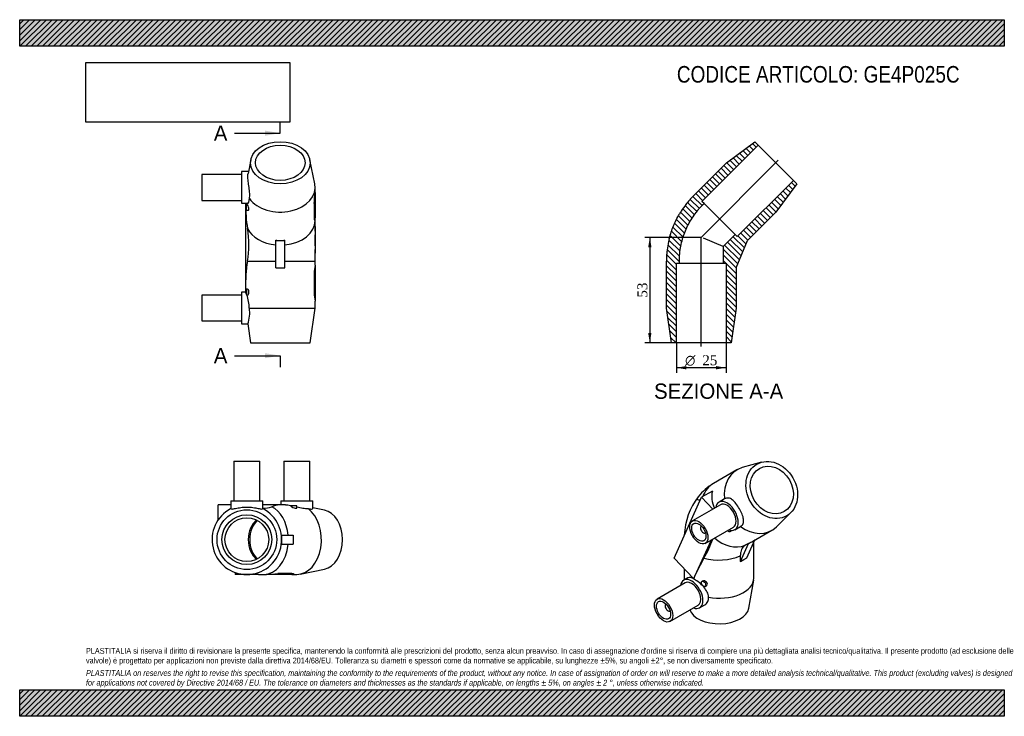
# Model space of a CAD drawing. Header units: millimetres. Extents: x 0 to 495, y 0 to 350.
import ezdxf
from ezdxf.enums import TextEntityAlignment as Align
from ezdxf.lldxf.tags import DXFTag

# ---------------------------------------------------------------- set-up
doc = ezdxf.new("R2010")
doc.units = ezdxf.units.MM
doc.header["$LTSCALE"] = 1.666667
for name, color, linetype in [('Default', 7, 'Continuous'), ('DV4_Default', 7, 'Continuous'), ('GE4P025C', 7, 'Continuous')]:
    doc.layers.add(name, color=color, linetype=linetype)
doc.styles.add('SEACAD_Solid_Edge_ANSI', font='seans.ttf')
doc.styles.add('SEACAD_Solid_Edge_ANSI1_Symbols', font='semeca1.ttf')
doc.styles.add('SEACAD_Times_New_Roman', font='times.ttf')
tags = doc.linetypes.add('CENTER2', pattern=[28.575, 19.05, -3.175, 3.175, -3.175]).pattern_tags.tags
tags[10:11] = [DXFTag(74, 4), DXFTag(75, 0), DXFTag(340, '0'), DXFTag(46, 0.0), DXFTag(50, 0.0), DXFTag(44, 0.0), DXFTag(45, 0.0)]
tags[8:9] = [DXFTag(74, 4), DXFTag(75, 0), DXFTag(340, '0'), DXFTag(46, 0.0), DXFTag(50, 0.0), DXFTag(44, 0.0), DXFTag(45, 0.0)]
tags[6:7] = [DXFTag(74, 4), DXFTag(75, 0), DXFTag(340, '0'), DXFTag(46, 0.0), DXFTag(50, 0.0), DXFTag(44, 0.0), DXFTag(45, 0.0)]
tags[4:5] = [DXFTag(74, 4), DXFTag(75, 0), DXFTag(340, '0'), DXFTag(46, 0.0), DXFTag(50, 0.0), DXFTag(44, 0.0), DXFTag(45, 0.0)]
doc.dimstyles.new('ANSImm', dxfattribs={"dimtxt": 5, "dimasz": 5, "dimexe": 2.5, "dimexo": 0, "dimgap": 1.25, "dimtad": 1, "dimdsep": 46, "dimtxsty": 'SEACAD_Times_New_Roman', "dimblk1": '_SE_FILLED', "dimblk2": '_SE_FILLED', "dimsah": 1, "dimcen": 2.5, "dimazin": 0, "dimtfac": 0.85, "dimtdec": 3, "dimtofl": 0, "dimtmove": 0, "dimatfit": 3, "dimfxl": 1, "dimarcsym": 0})
picture_1 = doc.add_image_def('image1.jpg', size_in_pixel=(4302, 1260))

# ---------------------------------------------------------------- blocks, each defined once
blk = doc.blocks.new('SE')
at = {"layer": 'GE4P025C', "color": 7, "linetype": 'Continuous'}
for p, q in [((360.61, 123.81), (348.86, 117.02)), ((372.9, 127.66), (363.29, 124.94)), ((328.99, 79.53), (342.79, 110.04)), ((348.22, 113.17), (342.79, 110.04)), ((342.79, 110.04), (348.44, 104.08)), ((354.35, 109.23), (351.57, 107.62)), ((352.32, 106.32), (338.18, 98.16)), ((380.43, 95.25), (387.59, 102.22)), ((342.72, 95.58), (342.69, 95.57)), ((344.68, 86.9), (358.82, 95.06)), ((359.57, 93.76), (362.35, 95.37)), ((344.69, 92.1), (344.72, 92.12)), ((357.09, 92.91), (357.92, 93.39)), ((368.04, 87.69), (378.11, 93.5)), ((347.56, 88.56), (339.23, 70.16)), ((362.39, 77.8), (366.45, 86.77)), ((366.35, 86.88), (364.69, 85.92)), ((365.57, 79.63), (369.63, 88.6)), ((366.45, 86.77), (366.35, 86.88)), ((366.45, 86.77), (368.04, 87.69)), ((368.04, 87.69), (369.63, 88.6)), ((369.11, 69.42), (369.11, 87.45)), ((338.79, 69.19), (328.99, 79.53)), ((362.29, 80.6), (362.29, 77.9)), ((363.98, 78.71), (365.57, 79.63)), ((362.29, 77.9), (362.39, 77.8)), ((362.39, 77.8), (363.98, 78.71)), ((335.9, 69.59), (333.82, 68.39)), ((334.11, 74.14), (334.11, 69.42)), ((339.23, 70.16), (338.79, 69.19)), ((334.57, 67.09), (320.43, 58.92)), ((338.8, 69.19), (338.79, 69.19)), ((343.23, 67.95), (343.08, 67.86)), ((344.58, 65.26), (345.27, 65.66)), ((366.53, 54.26), (369.02, 68.4)), ((324.97, 56.35), (324.94, 56.33)), ((326.93, 47.66), (341.07, 55.83)), ((341.82, 54.53), (344.5, 56.08)), ((326.94, 52.87), (326.97, 52.88))]:
    blk.add_line(p, q, dxfattribs=at)
for centre, radius, start, end in [((362.64, 93.22), 27.51, 120.0716, 141.6156), ((368.29, 89.58), 34.2, 142.7173, 177.6574), ((300.73, 105.49), 50.44, 329.0107, 340.997)]:
    blk.add_arc(centre, radius, start, end, dxfattribs=at)
for centre, major_axis, ratio in [((378.11, 113.7), (-7.5, 12.99), 0.816497), ((378.11, 113.7), (6.25, -10.83), 0.816497), ((341.43, 92.53), (-3.25, 5.63), 0.57735), ((341.43, 92.53), (-2.5, 4.33), 0.57735), ((343.83, 66.56), (-0.75, 1.3), 0.57735), ((323.68, 53.29), (3.25, -5.63), 0.57735), ((323.68, 53.29), (2.5, -4.33), 0.57735)]:
    blk.add_ellipse(centre, major_axis=major_axis, ratio=ratio, dxfattribs=at)
for centre, major_axis, ratio, start_param, end_param in [((369.36, 108.65), (8.75, -15.16), 0.816497, 2.938162, 4.237609), ((357.61, 101.87), (8.75, -15.16), 0.816497, 3.141593, 3.737872), ((365.41, 106.37), (-16.17, 9.33), 0.717439, 0.203581, 0.79755), ((355.57, 100.69), (-4, 6.93), 0.57735, 0, 0.622368), ((355.57, 100.69), (-4, 6.93), 0.57735, 2.519224, 6.283185), ((355.57, 100.69), (-3.25, 5.63), 0.57735, 3.141593, 6.283185), ((343.69, 93.83), (-1, 1.73), 0.57735, 0, 3.170323), ((343.69, 93.83), (-1, 1.73), 0.57735, 6.254455, 6.283185), ((369.36, 108.65), (8.75, -15.16), 0.816497, -1.096016, 0.203431), ((357.61, 101.87), (8.75, -15.16), 0.816497, 5.092936, 6.154257), ((356.34, 94.21), (0.75, -1.3), 0.57735, 5.052225, 6.283185), ((356.34, 94.21), (0.75, -1.3), 0.57735, 0, 0.668761), ((355.66, 100.75), (16.17, -9.33), 0.717439, -0.521628, -0.392699), ((351.61, 88.61), (-17.5, 0), 0.57735, 2.803624, 2.968571), ((351.61, 77.31), (-16.17, -28), 0.239146, 4.771289, 5.105088), ((351.61, 88.61), (-17.5, 0), 0.57735, 1.119198, 2.227266), ((337.82, 61.46), (4, -6.93), 0.57735, 0, 3.763961), ((351.61, 69.42), (-17.5, 0), 0.57735, 0, 0.082413), ((351.61, 77.31), (-16.17, -28), 0.239146, -1.178097, -1.142556), ((351.61, 69.42), (-17.5, 0), 0.57735, 1.260178, 3.141593), ((337.82, 61.46), (3.25, -5.63), 0.57735, 0, 3.141593), ((325.94, 54.6), (1, -1.73), 0.57735, 3.112863, 6.283185), ((337.82, 61.46), (4, -6.93), 0.57735, 5.660817, 6.283185), ((325.94, 54.6), (1, -1.73), 0.57735, 0, 0.02873), ((351.61, 55.13), (15, 0), 0.57735, 3.34002, 6.181997)]:
    blk.add_ellipse(centre, major_axis=major_axis, ratio=ratio, start_param=start_param, end_param=end_param, dxfattribs=at)
for points, knots in [([(341.07, 110.29), (340.75, 109.9), (340.6, 109.56), (340.61, 108.97), (340.87, 108.79), (341.58, 108.78), (341.91, 108.84), (342.3, 108.96)], [0.6554638, 0.6554638, 0.6554638, 0.6554638, 0.75, 0.75, 0.875, 0.875, 0.9536952, 0.9536952, 0.9536952, 0.9536952]), ([(362.35, 95.37), (362.98, 95.74), (363.45, 96.25), (363.96, 97.47), (364.02, 98.19), (363.8, 99.77), (363.53, 100.62), (362.79, 102.44), (362.32, 103.37), (361.26, 105.2), (360.68, 106.08), (359.5, 107.62), (358.88, 108.29), (357.63, 109.26), (356.98, 109.57), (355.66, 109.74), (354.99, 109.6), (354.35, 109.23)], [0, 0, 0, 0, 0.125, 0.125, 0.25, 0.25, 0.375, 0.375, 0.5, 0.5, 0.625, 0.625, 0.75, 0.75, 0.875, 0.875, 1, 1, 1, 1]), ([(364.69, 85.92), (364.69, 85.92), (364.69, 85.92), (364.69, 85.92), (364.69, 85.92), (364.68, 85.92), (364.68, 85.92), (364.68, 85.91), (364.67, 85.91), (364.66, 85.9), (364.65, 85.9), (364.63, 85.88), (364.61, 85.87), (364.56, 85.84), (364.53, 85.82), (364.46, 85.77), (364.42, 85.74), (364.33, 85.69), (364.29, 85.66), (364.17, 85.56), (364.1, 85.5), (363.87, 85.29), (363.73, 85.14), (363.33, 84.66), (363.1, 84.29), (362.73, 83.45), (362.58, 83), (362.42, 82.26), (362.38, 82), (362.33, 81.6), (362.32, 81.47), (362.31, 81.27), (362.3, 81.2), (362.3, 81.06), (362.29, 80.99), (362.29, 80.87), (362.29, 80.81), (362.29, 80.73), (362.29, 80.71), (362.29, 80.67), (362.29, 80.65), (362.29, 80.64), (362.29, 80.63), (362.29, 80.62), (362.29, 80.62), (362.29, 80.61), (362.29, 80.61), (362.29, 80.61), (362.29, 80.61), (362.29, 80.6)], [0, 0, 0, 0, 0.000687, 0.000687, 0.001373, 0.001373, 0.002747, 0.002747, 0.005494, 0.005494, 0.010988, 0.010988, 0.021976, 0.021976, 0.043952, 0.043952, 0.072455, 0.072455, 0.100958, 0.100958, 0.157964, 0.157964, 0.271976, 0.271976, 0.5, 0.5, 0.728024, 0.728024, 0.842036, 0.842036, 0.899042, 0.899042, 0.927545, 0.927545, 0.956048, 0.956048, 0.978024, 0.978024, 0.989012, 0.989012, 0.994506, 0.994506, 0.997253, 0.997253, 0.998627, 0.998627, 0.999313, 0.999313, 1, 1, 1, 1]), ([(346.26, 59.8), (346.26, 60.68), (346.02, 61.57), (345.19, 63.32), (344.59, 64.18), (343.21, 65.75), (342.42, 66.5), (340.81, 67.8), (339.99, 68.37), (338.49, 69.24), (337.81, 69.54), (336.68, 69.81), (336.23, 69.78), (335.9, 69.59)], [0, 0, 0, 0, 0.125, 0.125, 0.25, 0.25, 0.375, 0.375, 0.5, 0.5, 0.625, 0.625, 0.75, 0.75, 0.75, 0.75]), ([(345.73, 66.43), (345.73, 66.77), (345.54, 67.13), (344.98, 67.69), (344.61, 67.91), (343.87, 68.11), (343.51, 68.1), (343.24, 67.95), (343.23, 67.95), (343.23, 67.95)], [0, 0, 0, 0, 0.125, 0.125, 0.25, 0.25, 0.375, 0.375, 0.378231, 0.378231, 0.378231, 0.378231]), ([(344.5, 56.08), (345.13, 56.44), (345.64, 56.98), (346.27, 58.26), (346.38, 59.01), (346.26, 59.8)], [0.7503112, 0.7503112, 0.7503112, 0.7503112, 0.875, 0.875, 1, 1, 1, 1])]:
    blk.add_open_spline(points, degree=3, knots=knots, dxfattribs=at)
blk.add_open_spline([(345.27, 65.66), (345.55, 65.82), (345.73, 66.1), (345.73, 66.43)], degree=3, dxfattribs=at)
blk = doc.blocks.new('SE1')
at = {"layer": 'GE4P025C', "color": 7, "linetype": 'Continuous'}
for p, q in [((107.7, 128.26), (120.7, 128.26)), ((107.7, 128.26), (107.7, 108.26)), ((120.7, 108.26), (120.7, 128.26)), ((132.81, 128.26), (145.81, 128.26)), ((132.81, 128.26), (132.81, 108.26)), ((145.81, 108.26), (145.81, 128.26)), ((99.72, 98.59), (99.72, 106.26)), ((106.2, 106.26), (99.72, 106.26)), ((106.2, 108.26), (122.2, 108.26)), ((106.2, 108.26), (106.2, 104.33)), ((122.2, 104.33), (122.2, 108.26)), ((132.48, 106.26), (122.2, 106.26)), ((131.31, 108.26), (147.31, 108.26)), ((131.31, 108.26), (131.31, 106.26)), ((133.65, 106.26), (132.48, 106.26)), ((139.39, 105.76), (136.39, 105.76)), ((136.39, 105.76), (136.39, 105.55)), ((139.39, 104.78), (139.39, 105.76)), ((147.31, 104.47), (147.31, 108.26)), ((153.2, 103.61), (147.31, 104.81)), ((131.56, 91.01), (131.7, 91.01)), ((131.7, 91.01), (131.7, 88.76)), ((131.7, 91.01), (137.44, 91.01)), ((137.44, 91.01), (137.44, 88.76)), ((131.56, 86.51), (131.7, 86.51)), ((131.7, 88.76), (131.7, 86.51)), ((131.7, 86.51), (137.44, 86.51)), ((137.44, 88.76), (137.44, 86.51)), ((108.29, 72.29), (108.29, 71.26)), ((110.2, 71.26), (108.29, 71.26)), ((110.2, 71.72), (110.2, 71.26)), ((114.2, 71.26), (110.2, 71.26)), ((118.2, 71.26), (114.2, 71.26)), ((118.2, 71.72), (118.2, 71.26)), ((119.81, 71.26), (118.2, 71.26)), ((119.81, 71.3), (119.81, 71.26)), ((120.12, 71.26), (119.81, 71.26)), ((120.04, 71.26), (122.69, 71.26)), ((120.12, 71.26), (120.12, 71.27)), ((122.69, 71.26), (124.1, 71.26)), ((129.76, 71.26), (124.1, 71.26)), ((136.83, 71.72), (129.76, 71.72)), ((129.76, 71.72), (129.76, 71.26)), ((136.83, 71.26), (129.76, 71.26)), ((136.83, 71.72), (136.83, 71.26)), ((136.83, 71.26), (138, 71.26)), ((138, 71.26), (138, 71.49)), ((138, 71.26), (139.31, 71.26)), ((141.07, 71.44), (153.2, 73.91))]:
    blk.add_line(p, q, dxfattribs=at)
for radius in [15, 12.5, 11]:
    blk.add_circle((114.2, 88.76), radius, dxfattribs=at)
for centre, radius, start, end in [((114.2, 88.76), 17.5, 117.2029, 62.7971), ((123.34, 113.15), 8.56, 262.3655, 293.4249), ((132.48, 88.76), 17.5, 90, 109.1253), ((117.9, 20.36), 50.98, 87.849, 89.6578), ((-77.82, 2571.68), 2508.56, 274.61704, 274.74668)]:
    blk.add_arc(centre, radius, start, end, dxfattribs=at)
for centre, major_axis, start_param, end_param in [((122.69, 88.76), (0, 17.5), 4.841317, 5.949386), ((139.31, 88.76), (0, 17.5), 3.141593, 5.808405), ((151.68, 88.76), (0, -15), 0.143348, 2.998245), ((122.69, 88.76), (0, -11), 3.610452, 5.814326), ((123.4, 88.76), (0, -11), 3.653138, 5.77164), ((122.69, 88.76), (0, 17.5), 3.141634, 4.583461)]:
    blk.add_ellipse(centre, major_axis=major_axis, ratio=0.707107, start_param=start_param, end_param=end_param, dxfattribs=at)
for points, knots in [([(106.2, 104.33), (106.2, 104.16), (106.41, 104.1), (107.22, 104.18), (107.82, 104.31), (109.29, 104.62), (110.17, 104.79), (112.1, 105.04), (113.14, 105.12), (115.26, 105.12), (116.3, 105.04), (118.24, 104.79), (119.12, 104.62), (120.59, 104.31), (121.19, 104.18), (121.99, 104.1), (122.2, 104.16), (122.2, 104.33)], [0, 0, 0, 0, 0.125, 0.125, 0.25, 0.25, 0.375, 0.375, 0.5, 0.5, 0.625, 0.625, 0.75, 0.75, 0.875, 0.875, 1, 1, 1, 1]), ([(133.65, 106.26), (134.4, 106.26), (135.29, 106.16), (136.64, 105.92), (137.02, 105.84), (137.4, 105.76)], [0.5004402, 0.5004402, 0.5004402, 0.5004402, 0.625, 0.625, 0.6726286, 0.6726286, 0.6726286, 0.6726286]), ([(136.39, 105.55), (136.39, 105.54), (136.39, 105.54), (136.41, 105.45), (136.59, 105.32), (137.14, 105.04), (137.52, 104.89), (138.29, 104.65), (138.69, 104.57), (139.24, 104.58), (139.39, 104.66), (139.39, 104.77)], [0.2439183, 0.2439183, 0.2439183, 0.2439183, 0.25, 0.25, 0.375, 0.375, 0.5, 0.5, 0.625, 0.625, 0.7450896, 0.7450896, 0.7450896, 0.7450896]), ([(139.39, 105.3), (140.4, 105.06), (141.4, 104.81), (143.3, 104.44), (144.2, 104.33), (144.96, 104.33)], [0.7534262, 0.7534262, 0.7534262, 0.7534262, 0.875, 0.875, 1, 1, 1, 1]), ([(144.96, 104.33), (145.69, 104.16), (146.3, 104.1), (147.1, 104.18), (147.31, 104.31), (147.31, 104.46)], [0, 0, 0, 0, 0.125, 0.125, 0.2498915, 0.2498915, 0.2498915, 0.2498915]), ([(120.12, 71.27), (120.12, 71.27), (120.11, 71.27), (120.06, 71.29), (119.97, 71.29), (119.81, 71.3)], [0.3415784, 0.3415784, 0.3415784, 0.3415784, 0.5, 0.5, 1, 1, 1, 1])]:
    blk.add_open_spline(points, degree=3, knots=knots, dxfattribs=at)
blk.add_open_spline([(138, 71.49), (138, 71.61), (137.58, 71.72), (136.83, 71.72)], degree=3, dxfattribs=at)
blk = doc.blocks.new('SE2')
at = {"layer": 'GE4P025C', "color": 7, "linetype": 'Continuous'}
for p, q in [((116.17, 279.63), (114.78, 272.8)), ((148.34, 267.5), (145.86, 279.63)), ((111.52, 273.74), (111.52, 257.74)), ((114.97, 273.74), (111.52, 273.74)), ((91.52, 272.24), (91.52, 259.24)), ((111.52, 272.24), (91.52, 272.24)), ((148.52, 263.26), (148.52, 265.74)), ((148.52, 263.26), (148.52, 257.6)), ((91.52, 259.24), (111.52, 259.24)), ((111.52, 257.74), (114.46, 257.74)), ((113.52, 257.74), (113.52, 214.79)), ((148.05, 257.6), (148.52, 257.6)), ((148.05, 257.6), (148.05, 250.53)), ((148.52, 257.6), (148.52, 250.53)), ((114.02, 254.34), (114.02, 257.34)), ((114.23, 257.34), (114.02, 257.34)), ((114.02, 254.34), (115, 254.34)), ((148.05, 250.53), (148.52, 250.53)), ((148.29, 249.36), (148.52, 249.36)), ((148.52, 249.36), (148.52, 250.53)), ((148.52, 249.12), (148.52, 249.36)), ((148.52, 246.05), (148.52, 249.12)), ((148.48, 243.72), (148.52, 243.72)), ((148.52, 246.06), (148.52, 243.72)), ((148.52, 243.72), (148.52, 234.48)), ((128.77, 239.13), (128.77, 239.19)), ((128.77, 239.13), (131.02, 239.13)), ((128.77, 225.27), (128.77, 239.13)), ((131.02, 239.13), (133.27, 239.13)), ((133.27, 239.13), (133.27, 239.19)), ((133.27, 225.27), (133.27, 239.13)), ((148.48, 234.48), (148.52, 234.48)), ((148.52, 234.48), (148.52, 232.67)), ((148.52, 228.63), (148.52, 232.68)), ((114.48, 228.63), (128.77, 228.63)), ((133.27, 228.63), (148.52, 228.63)), ((148.52, 226.63), (148.52, 228.63)), ((128.77, 225.27), (131.02, 225.27)), ((131.02, 225.27), (133.27, 225.27)), ((148.52, 226.63), (148.52, 222.63)), ((148.05, 222.63), (148.05, 212.63)), ((148.05, 222.63), (148.52, 222.63)), ((148.52, 222.63), (148.52, 212.63)), ((111.52, 213.13), (111.52, 197.13)), ((113.52, 213.13), (111.52, 213.13)), ((113.52, 214.79), (113.52, 213.13)), ((114.02, 214.63), (114.02, 211.63)), ((114.58, 214.63), (114.02, 214.63)), ((91.52, 211.63), (91.52, 198.63)), ((111.52, 211.63), (91.52, 211.63)), ((114.02, 211.63), (114.58, 211.63)), ((148.05, 212.63), (148.52, 212.63)), ((148.52, 212.63), (148.52, 208.63)), ((148.52, 205.13), (148.52, 208.63)), ((115.45, 205.13), (148.52, 205.13)), ((146.02, 187.63), (148.52, 205.13)), ((91.52, 198.63), (111.52, 198.63)), ((111.52, 197.13), (114.66, 197.13)), ((114.66, 197.14), (116.02, 187.63)), ((116.02, 187.63), (146.02, 187.63))]:
    blk.add_line(p, q, dxfattribs=at)
for centre, radius, start, end in [((-2435.07, 472), 2592, 355.25541, 355.38087), ((67.15, 236.85), 48.04, 350.1527, 9.8473), ((445.49, 239.1), 297.04, 179.1089, 180.8911), ((16.7, 247.05), 131.83, 358.5524, 359.5696), ((67.64, 231.87), 80.88, 0.5712, 1.8547), ((166.12, 222.57), 18.07, 166.9958, 179.7912), ((96.5, 204.78), 18.95, 22.3201, 26.1428), ((96.5, 204.78), 18.95, 1.0601, 21.2198), ((166.12, 212.7), 18.07, 180.2089, 193.0041), ((99.65, 202.66), 16, 339.7875, 8.894)]:
    blk.add_arc(centre, radius, start, end, dxfattribs=at)
for major_axis in [(15, 0), (-12.5, 0)]:
    blk.add_ellipse((131.02, 278.11), major_axis=major_axis, ratio=0.707107, dxfattribs=at)
for centre, major_axis, ratio, start_param, end_param in [((131.02, 265.74), (-17.5, 0), 0.707107, 0.47478, 3.28494), ((131.02, 258.91), (0, 42.25), 0.414214, 1.598514, 1.904596), ((131.02, 249.12), (-17.5, 0), 0.707107, 1.699725, 3.141593), ((131.02, 249.12), (-17.5, 0), 0.707107, 0.333799, 1.441868), ((131.02, 246.37), (-17.5, 0), 0.414214, 1.441868, 1.570796), ((131.02, 246.37), (17.5, 0), 0.414214, 4.712389, 4.841317), ((131.02, 214.79), (0, 42.25), 0.414214, 1.236997, 1.570796)]:
    blk.add_ellipse(centre, major_axis=major_axis, ratio=ratio, start_param=start_param, end_param=end_param, dxfattribs=at)
for points, knots in [([(115.45, 260.08), (115.62, 260.81), (115.68, 261.71), (115.6, 263.64), (115.47, 264.7), (115.16, 266.78), (114.99, 267.81), (114.74, 269.76), (114.66, 270.65), (114.66, 271.96), (114.7, 272.43), (114.78, 272.8)], [0, 0, 0, 0, 0.125, 0.125, 0.25, 0.25, 0.375, 0.375, 0.5, 0.5, 0.5942117, 0.5942117, 0.5942117, 0.5942117]), ([(114.46, 257.74), (114.46, 257.74), (114.46, 257.74), (114.71, 257.74), (114.96, 257.94), (115.34, 258.73), (115.45, 259.32), (115.45, 260.08)], [0.7499506, 0.7499506, 0.7499506, 0.7499506, 0.75, 0.75, 0.875, 0.875, 1, 1, 1, 1]), ([(115.01, 254.34), (115.01, 254.34), (115.01, 254.34), (115.13, 254.34), (115.21, 254.5), (115.2, 255.09), (115.11, 255.5), (114.87, 256.27), (114.71, 256.64), (114.44, 257.17), (114.31, 257.34), (114.23, 257.34)], [0.4987325, 0.4987325, 0.4987325, 0.4987325, 0.5, 0.5, 0.625, 0.625, 0.75, 0.75, 0.875, 0.875, 1, 1, 1, 1]), ([(115.21, 213.13), (115.21, 213.54), (115.12, 213.94), (114.88, 214.48), (114.72, 214.63), (114.58, 214.63), (114.58, 214.63), (114.58, 214.63)], [0, 0, 0, 0, 0.125, 0.125, 0.25, 0.25, 0.2518632, 0.2518632, 0.2518632, 0.2518632]), ([(114.58, 211.63), (114.58, 211.63), (114.58, 211.63), (114.72, 211.64), (114.88, 211.79), (115.12, 212.33), (115.21, 212.72), (115.21, 213.13)], [0.7479706, 0.7479706, 0.7479706, 0.7479706, 0.75, 0.75, 0.875, 0.875, 1, 1, 1, 1])]:
    blk.add_open_spline(points, degree=3, knots=knots, dxfattribs=at)
blk.add_open_spline([(148.05, 250.53), (148.05, 249.78), (148.17, 249.36), (148.29, 249.36)], degree=3, dxfattribs=at)
blk = doc.blocks.new('SE4')
at = {"color": 7, "linetype": 'Continuous', "style": 'SEACAD_Solid_Edge_ANSI'}
blk.add_text('A', height=7.67, dxfattribs=at).set_placement((97.59, 296.82), align=Align.TOP_LEFT)
blk = doc.blocks.new('SE5')
at = {"color": 7, "linetype": 'Continuous', "style": 'SEACAD_Solid_Edge_ANSI'}
blk.add_text('A', height=7.67, dxfattribs=at).set_placement((97.59, 185.02), align=Align.TOP_LEFT)
blk = doc.blocks.new('SEANNOT_GROUP')
at = {"linetype": 'Continuous'}
blk.add_hatch(color=7, dxfattribs=at).paths.add_polyline_path([(123.35, 291.71), (131.02, 292.98), (123.35, 294.26)])
at = {"color": 7, "linetype": 'Continuous'}
blk.add_lwpolyline([(108.02, 292.98), (131.02, 292.98)], dxfattribs=at)
blk = doc.blocks.new('SEANNOT_GROUP1')
at = {"linetype": 'Continuous'}
blk.add_hatch(color=7, dxfattribs=at).paths.add_polyline_path([(123.35, 179.91), (131.02, 181.19), (123.35, 182.46)])
at = {"color": 7, "linetype": 'Continuous'}
blk.add_lwpolyline([(108.02, 181.19), (131.02, 181.19)], dxfattribs=at)
blk = doc.blocks.new('SE3')
at = {"layer": 'Default', "color": 7, "linetype": 'CENTER2'}
for p, q in [((131.02, 292.98), (131.02, 298.73)), ((131.02, 181.19), (131.02, 175.44))]:
    blk.add_line(p, q, dxfattribs=at)
at = {"layer": 'Default', "color": 7, "linetype": 'CENTER2', "const_width": 0.0001}
blk.add_lwpolyline([(131.02, 292.98), (131.02, 181.19)], dxfattribs=at)
at = {"layer": 'Default'}
for name in ['SE4', 'SEANNOT_GROUP', 'SE5', 'SEANNOT_GROUP1']:
    blk.add_blockref(name, (0, 0), dxfattribs=at)
blk = doc.blocks.new('SE6')
at = {"layer": 'GE4P025C', "linetype": 'Continuous'}
h = blk.add_hatch(dxfattribs=at)
h.set_pattern_fill('LINE', scale=0.62992, angle=-45, style=0)
edge = h.paths.add_edge_path()
edge.add_line((330.14, 187.63), (330.14, 227.63))
edge.add_line((330.14, 227.63), (331.64, 227.63))
edge.add_line((331.64, 227.63), (331.64, 228.63))
edge.add_spline(control_points=[(331.64, 228.63), (331.64, 228.87), (331.64, 229.1), (331.65, 229.44), (331.65, 229.56), (331.66, 229.79), (331.66, 229.9), (331.67, 230.17), (331.68, 230.32), (331.69, 230.61), (331.7, 230.76), (331.73, 231.21), (331.75, 231.51), (331.82, 232.4), (331.88, 232.99), (332.1, 234.77), (332.3, 235.94), (333.06, 239.44), (333.77, 241.73), (335.6, 246.13), (336.71, 248.25), (338.65, 251.26), (339.34, 252.24), (340.43, 253.65), (340.81, 254.11), (341.39, 254.79), (341.59, 255.02), (341.89, 255.35), (341.99, 255.46), (342.19, 255.68), (342.29, 255.79), (342.47, 255.99), (342.55, 256.07), (342.7, 256.24), (342.78, 256.32), (343.02, 256.57), (343.19, 256.73), (343.35, 256.9)], knot_values=[0.3914, 0.3914, 0.3914, 0.3914, 0.396173, 0.396173, 0.39856, 0.39856, 0.400946, 0.400946, 0.404042, 0.404042, 0.407137, 0.407137, 0.413328, 0.413328, 0.42571, 0.42571, 0.450473, 0.450473, 0.5, 0.5, 0.549527, 0.549527, 0.57429, 0.57429, 0.586672, 0.586672, 0.592863, 0.592863, 0.595958, 0.595958, 0.599054, 0.599054, 0.60144, 0.60144, 0.603827, 0.603827, 0.6086, 0.6086, 0.6086, 0.6086], weights=[0.5, 0.5, 0.5, 0.5, 0.5, 0.5, 0.5, 0.5, 0.5, 0.5, 0.5, 0.5, 0.5, 0.5, 0.5, 0.5, 0.5, 0.5, 0.5, 0.5, 0.5, 0.5, 0.5, 0.5, 0.5, 0.5, 0.5, 0.5, 0.5, 0.5, 0.5, 0.5, 0.5, 0.5, 0.5, 0.5, 0.5, 0.5], degree=3, periodic=0)
edge.add_line((343.35, 256.9), (344.06, 257.6))
edge.add_line((344.06, 257.6), (343, 258.67))
edge.add_line((343, 258.67), (371.28, 286.95))
edge.add_line((371.28, 286.95), (369.51, 288.72))
edge.add_line((369.51, 288.72), (355.37, 278.11))
edge.add_line((355.37, 278.11), (338.75, 261.49))
edge.add_spline(control_points=[(338.75, 261.49), (338.56, 261.3), (338.37, 261.11), (338.09, 260.82), (338, 260.72), (337.82, 260.53), (337.73, 260.43), (337.52, 260.21), (337.4, 260.08), (337.17, 259.82), (337.05, 259.7), (336.7, 259.31), (336.48, 259.05), (335.8, 258.26), (335.36, 257.72), (334.09, 256.08), (333.28, 254.94), (332.23, 253.3), (331.93, 252.82), (331.64, 252.33)], knot_values=[0.539423, 0.539423, 0.539423, 0.539423, 0.544196, 0.544196, 0.546583, 0.546583, 0.54897, 0.54897, 0.552065, 0.552065, 0.555161, 0.555161, 0.561351, 0.561351, 0.573733, 0.573733, 0.598496, 0.598496, 0.6086, 0.6086, 0.6086, 0.6086], weights=[0.5, 0.5, 0.5, 0.5, 0.5, 0.5, 0.5, 0.5, 0.5, 0.5, 0.5, 0.5, 0.5, 0.5, 0.5, 0.5, 0.5, 0.5, 0.5, 0.5], degree=3, periodic=0)
edge.add_spline(control_points=[(331.64, 252.33), (330.52, 250.43), (329.53, 248.46), (327.84, 244.38), (327.14, 242.28), (326.59, 240.14)], knot_values=[0.460577, 0.460577, 0.460577, 0.460577, 0.5, 0.5, 0.539423, 0.539423, 0.539423, 0.539423], weights=[1, 1, 1, 1, 1, 1], degree=3, periodic=0)
edge.add_spline(control_points=[(326.59, 240.14), (326.45, 239.59), (326.32, 239.04), (325.91, 237.13), (325.67, 235.76), (325.42, 233.7), (325.35, 233.01), (325.26, 231.98), (325.24, 231.63), (325.21, 231.11), (325.2, 230.94), (325.18, 230.59), (325.18, 230.42), (325.17, 230.11), (325.16, 229.98), (325.16, 229.71), (325.15, 229.58), (325.15, 229.18), (325.14, 228.91), (325.14, 228.63)], knot_values=[0.3914, 0.3914, 0.3914, 0.3914, 0.401504, 0.401504, 0.426267, 0.426267, 0.438649, 0.438649, 0.444839, 0.444839, 0.447935, 0.447935, 0.45103, 0.45103, 0.453417, 0.453417, 0.455804, 0.455804, 0.460577, 0.460577, 0.460577, 0.460577], weights=[0.5, 0.5, 0.5, 0.5, 0.5, 0.5, 0.5, 0.5, 0.5, 0.5, 0.5, 0.5, 0.5, 0.5, 0.5, 0.5, 0.5, 0.5, 0.5, 0.5], degree=3, periodic=0)
edge.add_line((325.14, 228.63), (325.14, 205.13))
edge.add_line((325.14, 205.13), (327.64, 187.63))
edge.add_line((327.64, 187.63), (330.14, 187.63))
h = blk.add_hatch(dxfattribs=at)
h.set_pattern_fill('LINE', scale=0.62992, angle=-45, style=0)
h.paths.add_polyline_path([(359.61, 242.05), (353.64, 236.08), (353.64, 227.63), (355.14, 227.63), (355.14, 187.63), (357.64, 187.63), (360.14, 205.13), (360.14, 225.27), (365.88, 239.13), (380.12, 253.36), (390.73, 267.5), (388.96, 269.27), (360.67, 240.99)])
at = {"layer": 'DV4_Default', "color": 7, "linetype": 'CENTER2'}
for p, q in [((342.43, 240.43), (381.36, 279.35)), ((342.64, 185.88), (342.64, 240.98))]:
    blk.add_line(p, q, dxfattribs=at)
at = {"layer": 'GE4P025C', "color": 7, "linetype": 'Continuous'}
for p, q in [((355.37, 278.11), (369.51, 288.72)), ((371.28, 286.95), (369.51, 288.72)), ((343, 258.67), (371.28, 286.95)), ((371.28, 286.95), (388.96, 269.27)), ((338.75, 261.49), (355.37, 278.11)), ((388.96, 269.27), (360.67, 240.99)), ((390.73, 267.5), (380.12, 253.36)), ((390.73, 267.5), (388.96, 269.27)), ((344.06, 257.6), (343, 258.67)), ((343.35, 256.9), (344.06, 257.6)), ((359.61, 242.05), (344.06, 257.6)), ((380.12, 253.36), (365.88, 239.13)), ((353.64, 236.08), (343.79, 240.16)), ((359.61, 242.05), (353.64, 236.08)), ((360.67, 240.99), (359.61, 242.05)), ((360.14, 225.27), (365.88, 239.13)), ((353.64, 236.08), (353.64, 227.63)), ((325.14, 205.13), (325.14, 228.63)), ((331.64, 227.63), (331.64, 228.63)), ((330.14, 187.63), (330.14, 227.63)), ((330.14, 227.63), (331.64, 227.63)), ((331.64, 227.63), (353.64, 227.63)), ((353.64, 227.63), (355.14, 227.63)), ((355.14, 227.63), (355.14, 187.63)), ((360.14, 225.27), (360.14, 205.13)), ((327.64, 187.63), (325.14, 205.13)), ((360.14, 205.13), (357.64, 187.63)), ((330.14, 187.63), (327.64, 187.63)), ((355.14, 187.63), (330.14, 187.63)), ((357.64, 187.63), (355.14, 187.63))]:
    blk.add_line(p, q, dxfattribs=at)
for points, knots in [([(338.75, 261.49), (338.56, 261.3), (338.37, 261.11), (338.09, 260.82), (338, 260.72), (337.82, 260.53), (337.73, 260.43), (337.52, 260.21), (337.4, 260.08), (337.17, 259.82), (337.05, 259.7), (336.7, 259.31), (336.48, 259.05), (335.8, 258.26), (335.36, 257.72), (334.09, 256.08), (333.28, 254.94), (332.23, 253.3), (331.93, 252.82), (331.64, 252.33)], [0, 0, 0, 0, 0.069, 0.069, 0.1035, 0.1035, 0.138, 0.138, 0.182746, 0.182746, 0.227493, 0.227493, 0.316986, 0.316986, 0.495973, 0.495973, 0.853946, 0.853946, 1, 1, 1, 1]), ([(331.64, 228.63), (331.64, 228.87), (331.64, 229.1), (331.65, 229.44), (331.65, 229.56), (331.66, 229.79), (331.66, 229.9), (331.67, 230.17), (331.68, 230.32), (331.69, 230.61), (331.7, 230.76), (331.73, 231.21), (331.75, 231.51), (331.82, 232.4), (331.88, 232.99), (332.1, 234.77), (332.3, 235.94), (333.06, 239.44), (333.77, 241.73), (335.6, 246.13), (336.71, 248.25), (338.65, 251.26), (339.34, 252.24), (340.43, 253.65), (340.81, 254.11), (341.39, 254.79), (341.59, 255.02), (341.89, 255.35), (341.99, 255.46), (342.19, 255.68), (342.29, 255.79), (342.47, 255.99), (342.55, 256.07), (342.7, 256.24), (342.78, 256.32), (343.02, 256.57), (343.19, 256.73), (343.35, 256.9)], [0, 0, 0, 0, 0.021976, 0.021976, 0.032964, 0.032964, 0.043952, 0.043952, 0.058203, 0.058203, 0.072455, 0.072455, 0.100958, 0.100958, 0.157964, 0.157964, 0.271976, 0.271976, 0.5, 0.5, 0.728024, 0.728024, 0.842036, 0.842036, 0.899042, 0.899042, 0.927545, 0.927545, 0.941797, 0.941797, 0.956048, 0.956048, 0.967036, 0.967036, 0.978024, 0.978024, 1, 1, 1, 1]), ([(326.59, 240.14), (327.14, 242.28), (327.84, 244.38), (329.53, 248.46), (330.52, 250.43), (331.64, 252.33)], [0, 0, 0, 0, 0.5, 0.5, 1, 1, 1, 1]), ([(326.59, 240.14), (326.45, 239.59), (326.32, 239.04), (325.91, 237.13), (325.67, 235.76), (325.42, 233.7), (325.35, 233.01), (325.26, 231.98), (325.24, 231.63), (325.21, 231.11), (325.2, 230.94), (325.18, 230.59), (325.18, 230.42), (325.17, 230.11), (325.16, 229.98), (325.16, 229.71), (325.15, 229.58), (325.15, 229.18), (325.14, 228.91), (325.14, 228.63)], [0, 0, 0, 0, 0.146054, 0.146054, 0.504027, 0.504027, 0.683014, 0.683014, 0.772507, 0.772507, 0.817254, 0.817254, 0.862, 0.862, 0.8965, 0.8965, 0.931, 0.931, 1, 1, 1, 1])]:
    blk.add_open_spline(points, degree=3, knots=knots, dxfattribs=at)
blk = doc.blocks.new('GDimGGroup')
at = {"layer": 'Default', "linetype": 'Continuous'}
for points in [[(335.14, 174.31), (335.14, 175.97), (330.14, 175.14)], [(350.14, 174.31), (355.14, 175.14), (350.14, 175.97)]]:
    blk.add_hatch(color=7, dxfattribs=at).paths.add_polyline_path(points)
at = {"layer": 'Default', "color": 7, "linetype": 'Continuous'}
for p, q in [((330.14, 187.63), (330.14, 172.64)), ((355.14, 187.63), (355.14, 172.64)), ((355.14, 175.14), (330.14, 175.14))]:
    blk.add_line(p, q, dxfattribs=at)
for s, style, p in [('O', 'SEACAD_Solid_Edge_ANSI1_Symbols', (334.5, 181.39)), ('25', 'SEACAD_Times_New_Roman', (343.2, 181.39))]:
    blk.add_text(s, height=5, dxfattribs=dict(at, style=style)).set_placement(p, align=Align.TOP_LEFT)
blk = doc.blocks.new('DMBLK19')
at = {"layer": 'Default', "linetype": 'Continuous'}
for points in [[(315.95, 235.63), (317.62, 235.63), (316.78, 240.63)], [(315.95, 192.63), (316.78, 187.63), (317.62, 192.63)]]:
    blk.add_hatch(color=7, dxfattribs=at).paths.add_polyline_path(points)
at = {"layer": 'Default', "color": 7, "linetype": 'Continuous'}
for p, q in [((342.64, 240.63), (314.28, 240.63)), ((316.78, 240.63), (316.78, 187.63)), ((330.14, 187.63), (314.28, 187.63))]:
    blk.add_line(p, q, dxfattribs=at)
at = {"layer": 'Default', "color": 7, "linetype": 'Continuous', "style": 'SEACAD_Times_New_Roman'}
blk.add_text('53', height=5, rotation=90, dxfattribs=at).set_placement((310.53, 210.34), align=Align.TOP_LEFT)
blk = doc.blocks.new('_SE_FILLED')
at = {"color": 0}
blk.add_line((0, 0), (-1, 0), dxfattribs=at)
blk.add_solid([(0, 0), (-1, -0.1665), (-1, 0.1665), (0, 0)], dxfattribs=at)

msp = doc.modelspace()

# ---------------------------------------------------------------- hatches: boundary and pattern name
at = {"layer": 'Default', "linetype": 'Continuous'}
h = msp.add_hatch(dxfattribs=at)
h.set_pattern_fill('LINE', scale=0.62992, angle=45, style=0)
h.paths.add_polyline_path([(495, 336.667), (495, 350), (0, 350), (0, 336.667)])
for points in [[(495, 336.667), (495, 350), (0, 350), (0, 336.667)], [(495, 0), (495, 13.333), (0, 13.333), (0, 0)]]:
    msp.add_hatch(color=7, dxfattribs=at).paths.add_polyline_path(points)
h = msp.add_hatch(dxfattribs=at)
h.set_pattern_fill('LINE', scale=0.62992, angle=45, style=0)
h.paths.add_polyline_path([(495, 0), (495, 13.333), (0, 13.333), (0, 0)])

# ---------------------------------------------------------------- linework, layer by layer
at = {"layer": 'Default', "color": 7, "linetype": 'Continuous'}
for p, q in [((0, 350), (495, 350)), ((0, 336.667), (0, 350)), ((495, 350), (495, 336.667)), ((495, 336.667), (0, 336.667)), ((0, 13.333), (495, 13.333)), ((0, 0), (0, 13.333)), ((495, 13.333), (495, 0)), ((495, 0), (0, 0))]:
    msp.add_line(p, q, dxfattribs=at)

# ---------------------------------------------------------------- block references
at = {"layer": 'Default'}
for name in ['SE3', 'SE2', 'SE6', 'GDimGGroup', 'SE', 'SE1']:
    msp.add_blockref(name, (0, 0), dxfattribs=at)

# ---------------------------------------------------------------- texts
at = {"layer": 'Default', "color": 7, "linetype": 'Continuous', "style": 'SEACAD_Solid_Edge_ANSI'}
msp.add_text('SEZIONE A-A', height=7.66667, dxfattribs=at).set_placement((318.912, 167.186), align=Align.TOP_LEFT)
at = {"layer": 'Default', "attachment_point": 1}
for s, insert, char_height, width in [('{\\fArial Narrow|b0||i0||c0|p34;\\C7;\\H8.333333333;\\W1.;CODICE ARTICOLO: GE4P025C}', (330.383, 326.723), 8.33333, 157.73887), ("{\\fArial Narrow|b0||i0||c0|p34;\\C7;\\H2.916666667;\\W1.;PLASTITALIA si riserva il diritto di revisionare la presente specifica, mantenendo la conformità alle prescrizioni del prodotto, senza alcun preavviso. In caso di assegnazione d'ordine si riserva di compiere una più dettagliata analisi tecnico/qualitativa. Il presente prodotto (ad esclusione delle \\P}{\\fArial Narrow|b0||i0||c0|p34;\\C7;\\H2.916666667;\\W1.;valvole) è progettato per applicazioni non previste dalla direttiva 2014/68/EU. Tolleranza su diametri e spessori come da normative se applicabile, su lunghezze ±5%, su angoli ±2°, se non diversamente specificato.\\P}{\\fArial Narrow|b0||i0||c0|p34;\\C7;\\H0.8333333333;\\W1.;   \\P}{\\fArial Narrow|b0||i1||c0|p34;\\C7;\\H2.916666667;\\W1.;PLASTITALIA on reserves the right to revise this specification, maintaining the conformity to the requirements of the product, without any notice. In case of assignation of order on will reserve to make a more detailed analysis technical/qualitative. This product (excluding valves) is designed \\P}{\\fArial Narrow|b0||i1||c0|p34;\\C7;\\H2.916666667;\\W1.;for applications not covered by Directive 2014/68 / EU. The tolerance on diameters and thicknesses as the standards if applicable, on lengths ± 5%, on angles ± 2 °, unless otherwise indicated.\\P}", (33.333, 34.337), 2.916667, 428.33333)]:
    msp.add_mtext(s, dxfattribs=dict(at, insert=insert, char_height=char_height, width=width))

# ---------------------------------------------------------------- dimensions: what is measured, and where the dimension line sits
at = {"layer": 'Default', "color": 7, "linetype": 'Continuous'}
dim = msp.add_linear_dim(base=(316.784, 187.634), p1=(342.643, 240.634), p2=(330.143, 187.634), angle=90, text='\\A1;<>', dimstyle='ANSImm', dxfattribs=at)
dim.commit()
dim.dimension.update_dxf_attribs({"geometry": 'DMBLK19', "text_midpoint": (316.784, 214.134), "dimtype": 160})

# ---------------------------------------------------------------- pictures from other files: only their frames are drawn
image = msp.add_image(picture_1, insert=(33.333, 298.505), size_in_units=(102.429, 30))
image.dxf.flags = 7

doc.saveas('drawing.dxf')
